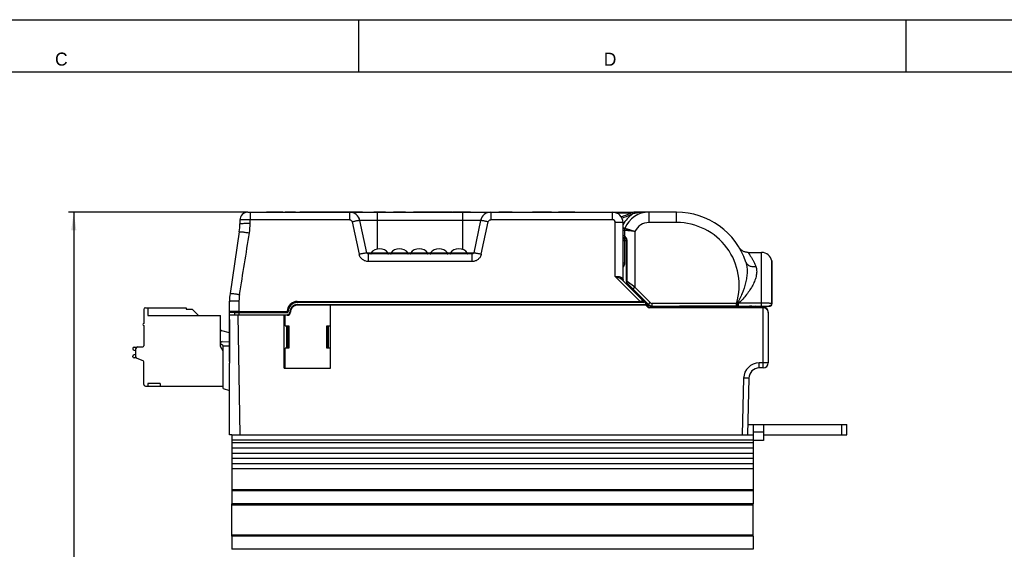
# Model space of a CAD drawing. Header units: millimetres. Extents: x 0 to 594, y 0 to 420.
# Tile 110 of 120: x 214 to 403, y 319 to 420. Entities that reach past the tile are written whole.
import ezdxf

# ---------------------------------------------------------------- set-up
doc = ezdxf.new("R2010")
doc.units = ezdxf.units.MM
doc.header["$LTSCALE"] = 32.67
doc.layers.get('0').update_dxf_attribs({"linetype": 'CONTINUOUS'})
doc.layers.add('3_ALL_AXES', color=7, linetype='CONTINUOUS')
doc.styles.get("Standard").update_dxf_attribs({"font": 'txt', "width": 0.85})
doc.styles.add('TEXTSTYLE_2', font='trium.ttf')
doc.dimstyles.new('DIMSTYLE_7', dxfattribs={"dimtxt": 3.5, "dimasz": 3.5, "dimexe": 1, "dimexo": 0.5, "dimgap": 0.875, "dimtad": 1, "dimdec": 4, "dimdsep": 46, "dimtxsty": 'STANDARD', "dimblk": '_FILLED', "dimblk1": '_FILLED', "dimblk2": '_FILLED', "dimcen": 0.09, "dimadec": 4, "dimazin": 2, "dimtp": 0.2, "dimtm": 0.2, "dimtfac": 1, "dimtdec": 4, "dimtofl": 0, "dimtmove": 0, "dimatfit": 3, "dimldrblk": '_FILLED', "dimfxl": 1, "dimtolj": 1, "dimarcsym": 0})

# ---------------------------------------------------------------- blocks, each defined once
blk = doc.blocks.new('_FILLED')
at = {"color": 0, "linetype": 'BYBLOCK'}
blk.add_solid([(0, 0), (-1, 0.143), (-1, -0.143)], dxfattribs=at)
blk = doc.blocks.new('*D8')
at = {"color": 2, "linetype": 'CONTINUOUS'}
for p, q in [((257.68, 383.11), (223.34, 383.11)), ((224.34, 383.11), (224.34, 307.78)), ((224.34, 232.46), (224.34, 307.78)), ((265.1, 232.46), (223.34, 232.46))]:
    blk.add_line(p, q, dxfattribs=at)
at = {"color": 2, "linetype": 'CONTINUOUS', "xscale": 3.5, "yscale": 3.5, "zscale": 3.5}
for p, rotation in [((224.34, 383.11), 90), ((224.34, 232.46), 270)]:
    blk.add_blockref('_FILLED', p, dxfattribs=dict(at, rotation=rotation))
at = {"color": 2, "linetype": 'CONTINUOUS', "insert": (219.97, 307.78), "char_height": 3.5, "width": 21.75, "attachment_point": 2, "rotation": 90, "line_spacing_factor": 0.9}
blk.add_mtext('150.65', dxfattribs=at)

msp = doc.modelspace()

# ---------------------------------------------------------------- linework, layer by layer
at = {"color": 2, "linetype": 'CONTINUOUS'}
for p, q in [((0, 420), (594, 420)), ((279, 410), (279, 420))]:
    msp.add_line(p, q, dxfattribs=at)
at = {"color": 7, "linetype": 'CONTINUOUS'}
for p, q in [((384, 410), (384, 420)), ((20, 410), (570.21398, 410)), ((256.19728, 381.60778), (256.19728, 380.85547)), ((257.69728, 383.10778), (331.65621, 383.10778)), ((261.33461, 383.10778), (261.33461, 383.20778)), ((261.33461, 383.20778), (264.46204, 383.20778)), ((261.39728, 383.10778), (261.39728, 383.20778)), ((261.9509, 383.10778), (261.9509, 383.20778)), ((262.36455, 383.10778), (262.36455, 383.20778)), ((264.39728, 383.10778), (264.39728, 383.20778)), ((264.46204, 383.10778), (264.46204, 383.20778)), ((264.89728, 383.10778), (264.89728, 383.20778)), ((264.89728, 383.20778), (266.89728, 383.20778)), ((266.89728, 383.10778), (266.89728, 383.20778)), ((267.72235, 383.10778), (267.72235, 383.20778)), ((267.72235, 383.20778), (272.64046, 383.20778)), ((267.87695, 383.10778), (267.87695, 383.20778)), ((267.88642, 383.10778), (267.88642, 383.20778)), ((267.96748, 383.10778), (267.96748, 383.20778)), ((268.73851, 383.10778), (268.73851, 383.20778)), ((268.9736, 383.10778), (268.9736, 383.20778)), ((269.16218, 383.10778), (269.16218, 383.20778)), ((269.20647, 383.10778), (269.20647, 383.20778)), ((269.86831, 383.10778), (269.86831, 383.20778)), ((270.07555, 383.10778), (270.07555, 383.20778)), ((270.7619, 383.10778), (270.7619, 383.20778)), ((270.87583, 383.10778), (270.87583, 383.20778)), ((270.91037, 383.10778), (270.91037, 383.20778)), ((271.41037, 383.10778), (271.41037, 383.20778)), ((272.64046, 383.10778), (272.64046, 383.20778)), ((272.64519, 383.20778), (279.69728, 383.20778)), ((272.88224, 383.10778), (272.88224, 383.20778)), ((273.09505, 383.10778), (273.09505, 383.20778)), ((273.91399, 383.10778), (273.91399, 383.20778)), ((274.14909, 383.10778), (274.14909, 383.20778)), ((274.47778, 383.10778), (274.47778, 383.20778)), ((275.89728, 383.10778), (275.89728, 383.20778)), ((276.03711, 383.10778), (276.03711, 383.20778)), ((276.33934, 383.10778), (276.33934, 383.20778)), ((276.4321, 383.10778), (276.4321, 383.20778)), ((276.49394, 383.10778), (276.49394, 383.20778)), ((276.58865, 383.10778), (276.58865, 383.20778)), ((277.73488, 383.10778), (277.73488, 383.20778)), ((277.79756, 383.10778), (277.79756, 383.20778)), ((277.83516, 383.10778), (277.83516, 383.20778)), ((278.17082, 383.10778), (278.17082, 383.20778)), ((278.81288, 383.10778), (278.81288, 383.20778)), ((279.05522, 383.10778), (279.05522, 383.20778)), ((280.54483, 375.34542), (279.23162, 381.52361)), ((279.69728, 383.10778), (279.69728, 383.20778)), ((281.89728, 383.10778), (281.89728, 383.20778)), ((281.89728, 383.20778), (284.14477, 383.20778)), ((284.09728, 383.10778), (284.09728, 383.20778)), ((284.14477, 383.10778), (284.14477, 383.20778)), ((285.65132, 383.10778), (285.65132, 383.20778)), ((285.65132, 383.20778), (287.94477, 383.20778)), ((287.23851, 383.10778), (287.23851, 383.20778)), ((287.94477, 383.10778), (287.94477, 383.20778)), ((289.49728, 383.10778), (289.49728, 383.20778)), ((289.49728, 383.20778), (296.90842, 383.20778)), ((291.69728, 383.10778), (291.69728, 383.20778)), ((293.25132, 383.10778), (293.25132, 383.20778)), ((293.29728, 383.10778), (293.29728, 383.20778)), ((295.49728, 383.10778), (295.49728, 383.20778)), ((295.54477, 383.10778), (295.54477, 383.20778)), ((296.39728, 383.10778), (296.39728, 383.20778)), ((296.44046, 383.10778), (296.44046, 383.20778)), ((296.90842, 383.10778), (296.90842, 383.20778)), ((297.05132, 383.10778), (297.05132, 383.20778)), ((297.05132, 383.20778), (300.45125, 383.20778)), ((299.34477, 383.10778), (299.34477, 383.20778)), ((300.39728, 383.10778), (300.39728, 383.20778)), ((300.45125, 383.10778), (300.45125, 383.20778)), ((302.35907, 381.52361), (301.04586, 375.34542)), ((305.84505, 383.10778), (305.84505, 383.20778)), ((305.84505, 383.20778), (308.45125, 383.20778)), ((305.89728, 383.10778), (305.89728, 383.20778)), ((307.37012, 383.10778), (307.37012, 383.20778)), ((307.39101, 383.10778), (307.39101, 383.20778)), ((307.72353, 383.10778), (307.72353, 383.20778)), ((308.45125, 383.10778), (308.45125, 383.20778)), ((312.32416, 383.10778), (312.32416, 383.20778)), ((312.32416, 383.20778), (315.97284, 383.20778)), ((315.97284, 383.10778), (315.97284, 383.20778)), ((317.33461, 383.10778), (317.33461, 383.20778)), ((317.33461, 383.20778), (320.46204, 383.20778)), ((317.39728, 383.10778), (317.39728, 383.20778)), ((317.9509, 383.10778), (317.9509, 383.20778)), ((318.36455, 383.10778), (318.36455, 383.20778)), ((320.39728, 383.10778), (320.39728, 383.20778)), ((320.46204, 383.10778), (320.46204, 383.20778)), ((339.97799, 383.13193), (331.96339, 383.13193)), ((329.69728, 370.19641), (329.69728, 381.10778)), ((329.97341, 379.64062), (329.97341, 378.63193)), ((256.0861, 379.36842), (254.30846, 367.54715)), ((330.19383, 378.13193), (329.69728, 378.13193)), ((329.69728, 378.10778), (330.20716, 378.10778)), ((330.35538, 369.83963), (330.35538, 377.63351)), ((300.75239, 375.10778), (280.8383, 375.10778)), ((353.67496, 375.40193), (353.64409, 375.40219)), ((353.67496, 375.40193), (356.26801, 375.40193)), ((358.23951, 365.43193), (358.23951, 373.71134)), ((333.62657, 366.07849), (329.5613, 370.14376)), ((334.56308, 365.42483), (330.50182, 369.48608)), ((238.06728, 364.79778), (245.91728, 364.79778)), ((238.56728, 364.79778), (238.56728, 363.29778)), ((245.91728, 364.79778), (245.91728, 364.50445)), ((254.19728, 354.50778), (254.19728, 366.0601)), ((266.16763, 364.89464), (266.16763, 364.89813)), ((267.19728, 365.90778), (333.55586, 365.90778)), ((267.29728, 365.40778), (334.29728, 365.40778)), ((273.57728, 353.20778), (273.57728, 365.40778)), ((334.59728, 365.10778), (333.63922, 366.06584)), ((334.50942, 364.99564), (334.18515, 365.31991)), ((334.39728, 365.10778), (334.59728, 365.10778)), ((334.88822, 365.20778), (334.49728, 365.20778)), ((334.55609, 364.95778), (356.54394, 364.95778)), ((356.54394, 364.90778), (334.72152, 364.90778)), ((335.14728, 364.95778), (335.14728, 365.13974)), ((335.27019, 365.13193), (357.93951, 365.13193)), ((339.10463, 364.95778), (339.10159, 365.13193)), ((340.49728, 364.95778), (340.49728, 365.10778)), ((351.49728, 364.95778), (351.49728, 365.13193)), ((356.42745, 365.13193), (356.5121, 364.95778)), ((237.76728, 364.49778), (237.76728, 361.79778)), ((238.56728, 363.29778), (252.49728, 363.29778)), ((245.91728, 364.50445), (247.06061, 364.50445)), ((247.06061, 364.50445), (248.26728, 363.29778)), ((252.49728, 357.36881), (252.49728, 363.29778)), ((254.29728, 363.95778), (265.1998, 363.95778)), ((254.29728, 363.45778), (265.29787, 363.45778)), ((255.2554, 363.45779), (255.2554, 363.85778)), ((264.66763, 353.20778), (264.66763, 363.45778)), ((264.66763, 363.15778), (264.86763, 363.15778)), ((264.86763, 362.95778), (264.66763, 362.95778)), ((264.86763, 361.34597), (264.86763, 363.45778)), ((357.54394, 363.95778), (357.54394, 354.25778)), ((237.76728, 361.39778), (237.76728, 357.49778)), ((264.86763, 362.20641), (264.66763, 362.20641)), ((264.66763, 362.19071), (264.86763, 362.19071)), ((264.86763, 361.34597), (265.56763, 361.34597)), ((265.41759, 361.22024), (265.46773, 361.22053)), ((265.41763, 361.34597), (265.41763, 357.0572)), ((265.46763, 361.34597), (265.46763, 357.05601)), ((265.56763, 361.34597), (265.56763, 357.04728)), ((272.88763, 357.04728), (272.88763, 361.34597)), ((272.88763, 361.34597), (273.57728, 361.34597)), ((272.98763, 357.05601), (272.98763, 361.34597)), ((254.19728, 360.02115), (252.73005, 360.35854)), ((235.69728, 357.02278), (235.69728, 356.90807)), ((235.89728, 357.22278), (236.36992, 357.22278)), ((236.26728, 355.38837), (236.26728, 356.99778)), ((236.56728, 357.29778), (237.56728, 357.29778)), ((252.99728, 356.50278), (252.49728, 357.36881)), ((252.81037, 358.30324), (254.19728, 358.24268)), ((252.99728, 349.35778), (252.99728, 357.50352)), ((254.19728, 357.45778), (252.99728, 357.45778)), ((264.86763, 353.20778), (264.86763, 357.04728)), ((265.56763, 357.04728), (264.86763, 357.04728)), ((265.56763, 357.04728), (265.46763, 357.05601)), ((273.57728, 357.04728), (272.88763, 357.04728)), ((235.69728, 355.42278), (235.69728, 355.5375)), ((235.89317, 356.66399), (236.26728, 356.58106)), ((236.26728, 355.86451), (235.89317, 355.78157)), ((236.31793, 355.22278), (235.89728, 355.22278)), ((236.44049, 355.11647), (237.59407, 354.70355)), ((237.76728, 350.09778), (237.76728, 354.43166)), ((254.19728, 340.45778), (254.19728, 354.20778)), ((254.21089, 354.20778), (254.19728, 354.20778)), ((264.66763, 353.20778), (273.57728, 353.20778)), ((356.54394, 353.25778), (355.82744, 353.25778)), ((353.82812, 351.31003), (353.54394, 340.45778)), ((238.06728, 349.79778), (252.99728, 349.79778)), ((238.56728, 350.29778), (238.56728, 349.79778)), ((240.91728, 350.29778), (238.56728, 350.29778)), ((240.91728, 350.29778), (240.91728, 349.79778)), ((252.99728, 349.35778), (254.19728, 348.92102)), ((354.64728, 342.45778), (354.64728, 340.46807)), ((356.64728, 342.45778), (356.64728, 339.38554)), ((371.64728, 340.45778), (371.64728, 342.45778)), ((372.64728, 340.45778), (372.64728, 342.45778)), ((254.64728, 340.45778), (254.19728, 340.45778)), ((356.64728, 340.45778), (372.64728, 340.45778)), ((356.64728, 339.38554), (354.64728, 339.38554))]:
    msp.add_line(p, q, dxfattribs=at)
at = {"color": 9, "linetype": 'CONTINUOUS'}
for p, q in [((258.17498, 380.92448), (258.18252, 381.66013)), ((258.18252, 383.10778), (258.18252, 381.66013)), ((277.27538, 381.66013), (258.18252, 381.66013)), ((272.64519, 383.10778), (272.64519, 383.20778)), ((272.7867, 383.10778), (272.7867, 383.20778)), ((273.14519, 383.10778), (273.14519, 383.20778)), ((273.2867, 383.10778), (273.2867, 383.20778)), ((273.50508, 383.10778), (273.50508, 383.20778)), ((273.74712, 383.10778), (273.74712, 383.20778)), ((273.87882, 383.10778), (273.87882, 383.20778)), ((274.16385, 383.10778), (274.16385, 383.20778)), ((274.66385, 383.10778), (274.66385, 383.20778)), ((275.17639, 383.10778), (275.17639, 383.20778)), ((275.7093, 383.10778), (275.7093, 383.20778)), ((277.27533, 381.66013), (277.27533, 383.10778)), ((302.35907, 381.52361), (279.23162, 381.52361)), ((282.59535, 376.06821), (282.59535, 383.10778)), ((285.82444, 383.10778), (285.82444, 383.20778)), ((286.27486, 383.10778), (286.27486, 383.20778)), ((286.55369, 383.10778), (286.55369, 383.20778)), ((286.72834, 383.10778), (286.72834, 383.20778)), ((286.88862, 383.10778), (286.88862, 383.20778)), ((287.03475, 383.10778), (287.03475, 383.20778)), ((287.1393, 383.10778), (287.1393, 383.20778)), ((287.54644, 383.10778), (287.54644, 383.20778)), ((287.76246, 383.10778), (287.76246, 383.20778)), ((287.90105, 383.10778), (287.90105, 383.20778)), ((292.38478, 383.10778), (292.38478, 383.20778)), ((297.35122, 383.10778), (297.35122, 383.20778)), ((298.20188, 383.10778), (298.20188, 383.20778)), ((298.99535, 375.94797), (298.99535, 383.10778)), ((299.03874, 383.10778), (299.03874, 383.20778)), ((327.69735, 381.66013), (304.31531, 381.66013)), ((304.31537, 383.10778), (304.31537, 381.66013)), ((307.57381, 383.10778), (307.57381, 383.20778)), ((312.56492, 383.10778), (312.56492, 383.20778)), ((313.25766, 383.10778), (313.25766, 383.20778)), ((314.21065, 383.10778), (314.21065, 383.20778)), ((315.5, 383.10778), (315.5, 383.20778)), ((327.69728, 381.66013), (327.69728, 383.10778)), ((331.03533, 382.90778), (328.56675, 382.90778)), ((331.2583, 382.67882), (331.13388, 382.9518)), ((331.55944, 382.78324), (331.48816, 383.07465)), ((334.67799, 381.13193), (334.67799, 383.13193)), ((339.97799, 381.13193), (339.97799, 383.13193)), ((277.76441, 381.26403), (279.07755, 375.08621)), ((302.5131, 375.086), (303.82628, 381.26403)), ((328.19728, 370.81813), (328.19728, 381.16006)), ((329.69728, 380.16033), (330.04727, 380.01779)), ((329.69728, 379.64062), (329.97341, 379.64062)), ((339.97799, 381.13193), (334.67799, 381.13193)), ((329.69728, 378.63193), (329.97341, 378.63193)), ((329.73421, 373.40778), (329.73421, 378.10778)), ((331.97341, 379.42993), (331.97336, 368.72165)), ((330.35538, 377.60778), (329.69728, 377.60778)), ((330.05524, 373.40778), (330.05524, 377.60778)), ((330.35538, 377.63351), (330.4827, 377.6335)), ((330.4827, 369.83963), (330.4827, 377.6335)), ((280.54484, 375.34541), (281.38679, 375.34541)), ((280.83828, 375.10778), (280.83828, 373.66013)), ((284.60777, 375.34541), (285.18679, 375.34541)), ((288.40777, 375.34541), (288.98679, 375.34541)), ((292.20777, 375.34541), (292.78679, 375.34541)), ((296.00777, 375.34541), (296.58679, 375.34541)), ((299.80777, 375.34541), (301.04585, 375.34541)), ((300.75241, 373.66013), (300.75241, 375.10778)), ((356.26801, 365.13193), (356.26801, 375.40193)), ((300.75272, 373.66013), (280.83819, 373.66013)), ((329.69728, 373.40778), (330.05524, 373.40778)), ((358.23448, 373.76664), (358.23448, 365.63727)), ((328.19728, 370.81813), (333.00413, 366.01127)), ((329.61529, 370.31855), (329.58868, 370.35319)), ((330.4827, 369.83963), (330.35538, 369.83963)), ((331.97336, 368.72164), (330.4827, 369.83963)), ((330.69728, 369.29063), (330.69728, 369.00778)), ((330.96478, 369.47807), (330.83893, 369.57245)), ((331.61986, 368.36805), (331.97341, 368.7216)), ((334.91663, 365.77838), (331.97336, 368.72165)), ((267.1968, 366.01127), (333.00413, 366.01127)), ((267.19728, 366.01127), (267.19728, 365.80778)), ((333.55586, 365.80778), (267.19728, 365.80778)), ((267.29728, 365.30517), (267.29728, 365.40778)), ((333.97302, 365.30517), (267.29728, 365.30517)), ((333.00413, 365.90778), (333.00413, 366.01127)), ((333.55586, 365.80778), (333.55586, 365.90778)), ((333.97302, 365.30517), (333.97302, 365.40778)), ((334.4387, 364.92232), (334.11444, 365.24659)), ((334.39728, 365.30778), (334.7044, 365.30778)), ((334.56308, 365.42483), (334.91663, 365.77838)), ((334.72154, 364.80517), (334.72154, 364.90778)), ((356.54394, 364.80517), (334.72154, 364.80517)), ((335.27019, 365.13193), (335.27019, 365.63193)), ((351.45623, 365.63193), (335.27019, 365.63193)), ((351.49728, 365.10778), (340.49728, 365.10778)), ((351.39728, 364.95778), (351.39728, 365.10778)), ((351.45623, 365.13193), (351.45623, 365.63193)), ((351.58855, 365.62258), (351.45623, 365.63193)), ((351.86732, 365.65752), (351.58855, 365.62258)), ((356.26801, 365.65752), (351.86732, 365.65752)), ((351.86733, 365.13193), (351.86733, 365.65752)), ((354.24046, 365.13193), (354.23814, 365.11458)), ((355.33767, 364.97679), (355.94692, 364.97679)), ((355.87151, 365.13193), (355.94692, 364.97679)), ((356.26608, 365.13193), (355.94692, 364.97679)), ((356.54394, 353.25778), (356.54394, 364.95778)), ((357.93951, 365.18684), (357.93951, 365.13193)), ((358.23945, 365.63407), (358.23925, 365.63472)), ((255.38363, 364.06133), (255.09892, 364.06115)), ((255.52083, 363.35493), (255.25109, 363.35483)), ((265.19979, 363.85778), (255.2554, 363.85778)), ((255.84346, 364.06134), (255.38363, 364.06133)), ((255.79907, 363.35517), (255.52083, 363.35493)), ((255.79907, 363.35517), (255.79907, 363.45778)), ((255.79907, 363.35517), (256.19728, 340.45778)), ((264.66763, 363.35517), (255.79907, 363.35517)), ((256.00086, 364.06127), (255.84346, 364.06134)), ((256.00012, 363.95778), (256.00012, 363.45779)), ((256.00086, 364.06127), (256.00086, 363.95778)), ((256.00086, 364.06127), (265.19979, 364.06127)), ((264.86763, 362.76127), (264.66763, 362.76127)), ((265.29791, 363.35517), (264.86763, 363.35517)), ((265.19979, 363.85778), (265.19979, 364.06127)), ((265.29791, 363.35517), (265.29791, 363.45778)), ((357.54394, 363.95778), (357.5423, 363.95778)), ((265.11763, 361.34597), (265.11763, 357.0572)), ((273.12728, 361.34597), (273.12728, 357.0572)), ((356.54394, 354.23161), (355.82744, 354.23161)), ((355.82744, 353.25778), (355.82744, 354.23161)), ((352.82846, 351.31014), (352.54428, 340.45778))]:
    msp.add_line(p, q, dxfattribs=at)
at = {"color": 3, "linetype": 'CONTINUOUS'}
for p, q in [((353.59631, 342.45778), (372.64728, 342.45778)), ((354.64728, 341.02384), (356.64728, 341.02384))]:
    msp.add_line(p, q, dxfattribs=at)
at = {"color": 7, "linetype": 'CONTINUOUS'}
for points in [[(330.0529, 378.36159), (330.05716, 378.35504), (330.0755, 378.3273)], [(330.0755, 378.3273), (330.08995, 378.30508), (330.10814, 378.27644), (330.12989, 378.2415), (330.15414, 378.20142), (330.18005, 378.15686), (330.20689, 378.10831), (330.23353, 378.05712), (330.25933, 378.00365), (330.28401, 377.9471), (330.30666, 377.88815), (330.31901, 377.85118)], [(330.31878, 377.85184), (330.32554, 377.82946), (330.33683, 377.78665), (330.34577, 377.74295), (330.35212, 377.69731), (330.3552, 377.65092), (330.35542, 377.63351)], [(353.67496, 375.40193), (353.64133, 375.40222), (353.49746, 375.40982), (353.35451, 375.42777), (353.21322, 375.45596), (353.07433, 375.49425), (352.93856, 375.54244), (352.80661, 375.60028), (352.67916, 375.66746), (352.55689, 375.74365), (352.44042, 375.82843), (352.33035, 375.92138), (352.22726, 376.02202), (352.13169, 376.12981), (352.04412, 376.2442), (351.96501, 376.3646)], [(329.83714, 369.86792), (329.81665, 369.88971), (329.78807, 369.92528), (329.76365, 369.96223), (329.74336, 369.99996), (329.72718, 370.03761), (329.71502, 370.07408), (329.70643, 370.10878), (329.70097, 370.1411), (329.69814, 370.16995), (329.69728, 370.1962)], [(357.67888, 365.13193), (357.72992, 365.13382), (357.79482, 365.14186), (357.85671, 365.15591), (357.91509, 365.17563), (357.96919, 365.20045), (358.01853, 365.22971), (358.06301, 365.26289), (358.10271, 365.29963), (358.13743, 365.33937), (358.167, 365.38146), (358.19176, 365.4261), (358.21157, 365.47297), (358.22615, 365.52135), (358.23554, 365.5718), (358.23834, 365.59999)], [(358.23835, 365.60001), (358.23904, 365.6122), (358.2394, 365.62337), (358.23951, 365.63407)]]:
    msp.add_lwpolyline(points, dxfattribs=at)
at = {"color": 9, "linetype": 'CONTINUOUS'}
msp.add_lwpolyline([(331.97336, 368.72164), (331.87176, 368.79805), (331.67783, 368.94329)], dxfattribs=at)
at = {"color": 7, "linetype": 'CONTINUOUS'}
for centre, radius, start, end in [((257.69728, 381.60778), 1.5, 90, 180.0000876), ((277.27533, 381.10778), 2, 12, 90), ((304.31537, 381.10778), 2, 90, 168), ((327.69728, 381.10778), 2, 359.9999999, 90), ((323.66828, 399.33059), 18, 288.3655108, 294.5039335), ((334.67799, 378.13193), 5, 90, 157.8414733), ((331.96339, 381.13193), 2, 89.9998795, 114.5272758), ((339.97799, 369.13193), 14, 18.4525202, 90), ((246.19728, 380.85546), 10, 351.4481681, 360), ((330.97341, 379.64062), 1, 157.8418074, 180.0000483), ((330.47341, 378.63193), 0.5, 180, 213.451034), ((280.83828, 375.40778), 0.3, 191.9988987, 270), ((300.75241, 375.40778), 0.3, 270, 348.0010507), ((356.26801, 373.40193), 2, 10.5068421, 90), ((357.93951, 373.71193), 0.3, 0, 10.5068421), ((330.85538, 369.83963), 0.5, 180, 225), ((264.19728, 366.06011), 10, 171.4481658, 180), ((238.06728, 364.49778), 0.3, 90, 180), ((267.19728, 364.10778), 1.8, 90, 179.3921349), ((267.29728, 363.90778), 1.5, 90, 178.5666315), ((267.19728, 364.10778), 1.30005, 90.008082, 145.3144903), ((333.55586, 366.00778), 0.1, 270, 45), ((333.97302, 365.10778), 0.3, 45, 90), ((334.72154, 365.20778), 0.3, 225.0025113, 269.9962167), ((335.27019, 366.13193), 1, 225, 270), ((353.97799, 363.17341), 1.95853, 65.6730621, 90), ((356.54394, 363.90778), 1, 359.979309, 90.0143131), ((356.54394, 363.95778), 1, 0, 90), ((357.93951, 365.43193), 0.3, 270, 359.9999999), ((254.29728, 364.05778), 0.1, 180, 269.9995615), ((254.29728, 363.35778), 0.1, 90, 180), ((255.1554, 363.85778), 0.1, 0, 89.9999994), ((265.19979, 364.15778), 0.2, 270.0015957, 351.1112943), ((265.29791, 363.95778), 0.5, 269.9962552, 358.5699306), ((265.19791, 364.15778), 0.7, 284.9733118, 319.1627524), ((265.94998, 370.84991), 6.74572, 265.3011692, 266.152386), ((237.76728, 361.59778), 0.2, 90, 270), ((2926.02035, 362.73758), 2671.82307, 180.00342347, 180.18291706), ((252.79728, 360.65091), 0.3, 180, 257.05), ((235.89728, 357.02278), 0.2, 90, 180), ((236.56728, 356.99778), 0.3, 90, 180), ((237.56728, 357.49778), 0.2, 270, 360), ((252.79728, 358.00352), 0.3, 87.5, 270), ((252.79728, 357.50352), 0.2, 0, 90), ((265.70949, 372.44751), 15.22833, 268.9015233, 269.0897869), ((235.94728, 356.90807), 0.25, 180, 257.5), ((235.94728, 355.5375), 0.25, 102.5, 180), ((235.89728, 355.42278), 0.2, 180, 270), ((236.56728, 355.38837), 0.3, 180, 245), ((237.46728, 354.43166), 0.3, 0, 65), ((355.82744, 351.25778), 2, 90, 178.5031029), ((356.54394, 354.25778), 1, 270, 360), ((238.06728, 350.09778), 0.3, 180, 270)]:
    msp.add_arc(centre, radius, start, end, dxfattribs=at)
at = {"color": 9, "linetype": 'CONTINUOUS'}
for centre, radius, start, end in [((327.69726, 381.1601), 0.50003, 359.9952545, 89.989398), ((323.66319, 399.34343), 18.31379, 288.5662909, 294.5017548), ((334.67799, 378.13193), 5.6, 123.8404704, 152.814417), ((331.96339, 381.13193), 1.7, 103.7457455, 114.5039119), ((332.26026, 380.87648), 2.03148, 99.2232436, 110.1803971), ((246.18605, 381.02788), 11.98938, 350.9649777, 359.5058456), ((334.67799, 378.13193), 3, 90, 154.3624919), ((339.97799, 369.13193), 12, 343.0422367, 90), ((-3421.3084, 964.63925), 3725.62895, 350.77439332, 350.95830889), ((329.2732, 373.07824), 0.66572, 322.3765963, 324.2617392), ((365.66925, 398.00819), 45.45994, 217.2550208, 217.4694103), ((342.13202, 379.94911), 15.79292, 217.5752045, 217.710742), ((336.9789, 375.96397), 9.27863, 217.7067579, 217.8994989), ((330.17708, 370.21828), 0.48473, 179.7910323, 182.6074064), ((330.1915, 370.219), 0.49916, 182.6146964, 187.7608667), ((264.21744, 366.02013), 8.19566, 170.748734, 179.2752152), ((1014.82545, 357.14889), 758.85607, 179.32235274, 179.47808825), ((267.19728, 364.10778), 1.7, 90, 179.6087493), ((267.20698, 364.01523), 1.99607, 90.2921802, 95.0757829), ((333.55586, 366.00778), 0.2, 270.0000001, 345), ((333.97215, 365.10393), 0.20149, 45.0749566, 64.9711777), ((334.72023, 365.20391), 0.39818, 225.005693, 230.2905892), ((334.72175, 365.20662), 0.40146, 255.8897053, 269.9710041), ((335.27019, 366.13193), 0.5, 225, 270), ((353.97799, 363.17341), 2.25853, 52.9851739, 60.1542989), ((357.77168, 365.63221), 0.46275, 346.8563049, 352.6174055), ((357.77228, 365.6321), 0.46214, 352.6219779, 356.4472009), ((357.73465, 365.63443), 0.49984, 356.4480309, 0.3257999), ((265.19979, 364.15778), 0.3, 270, 352.6476115), ((265.19967, 364.16031), 0.09904, 270.0688539, 279.7509686), ((267.29343, 364.10095), 1.99623, 174.0890284, 178.8733481), ((265.29784, 363.95523), 0.60007, 270.0065497, 358.5614124), ((355.82746, 351.23158), 3.00003, 90.0004701, 178.4995299)]:
    msp.add_arc(centre, radius, start, end, dxfattribs=at)
at = {"color": 7, "linetype": 'CONTINUOUS'}
msp.add_ellipse((267.29728, 363.91127), major_axis=(1.5, 0), ratio=1, start_param=1.570796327, end_param=2.423559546, dxfattribs=at)
at = {"color": 9, "linetype": 'CONTINUOUS'}
for points, knots in [([(258.18252, 381.66013), (258.05346, 381.66112), (257.8002, 381.66223), (257.43255, 381.66134), (257.09365, 381.65792), (256.79671, 381.65215), (256.58063, 381.64527), (256.43739, 381.63839), (256.35395, 381.63316), (256.2895, 381.62774), (256.23985, 381.62196), (256.21507, 381.61675), (256.19728, 381.61164), (256.19729, 381.60778)], [0, 0, 0, 0, 0.194654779, 0.381976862, 0.554497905, 0.705781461, 0.829965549, 0.88037816, 0.92232911, 0.955460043, 0.979450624, 0.994169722, 1, 1, 1, 1]), ([(277.27538, 381.66013), (277.38667, 381.66011), (277.6161, 381.58082), (277.74131, 381.37285), (277.76441, 381.26403)], [0, 0, 0, 0, 0.500090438, 1, 1, 1, 1]), ([(279.23162, 381.52361), (279.23101, 381.52646), (279.2172, 381.52753), (279.19816, 381.52768), (279.16086, 381.5245), (279.11273, 381.51884), (279.05072, 381.51018), (278.94453, 381.49377), (278.78487, 381.46642), (278.56589, 381.42613), (278.3162, 381.37774), (278.04553, 381.32313), (277.85925, 381.28422), (277.7644, 381.26409)], [0, 0, 0, 0, 0.00586079, 0.020584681, 0.044529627, 0.077604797, 0.119498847, 0.169812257, 0.293855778, 0.444943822, 0.617457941, 0.805085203, 1, 1, 1, 1]), ([(303.82629, 381.26409), (303.73146, 381.28422), (303.54523, 381.32311), (303.27466, 381.37771), (303.02504, 381.42609), (302.80606, 381.46638), (302.64635, 381.49374), (302.5401, 381.51015), (302.47805, 381.51883), (302.42988, 381.52449), (302.39256, 381.52767), (302.3735, 381.52753), (302.35968, 381.52646), (302.35907, 381.52361)], [0, 0, 0, 0, 0.194885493, 0.382417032, 0.554867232, 0.705972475, 0.830061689, 0.880408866, 0.922342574, 0.955441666, 0.979401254, 0.994135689, 1, 1, 1, 1]), ([(303.82628, 381.26403), (303.84938, 381.37285), (303.9746, 381.58082), (304.20403, 381.66011), (304.31531, 381.66013)], [0, 0, 0, 0, 0.499909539, 1, 1, 1, 1]), ([(334.67793, 383.13193), (334.22268, 383.13193), (333.30319, 383.08348), (332.3925, 382.95545), (331.93465, 382.88169)], [0, 0, 0, 0, 0.495367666, 1, 1, 1, 1]), ([(331.93465, 382.88169), (331.93519, 382.91457), (331.93712, 382.97436), (331.94231, 383.04448), (331.94794, 383.08863), (331.95261, 383.11136), (331.95629, 383.12453), (331.96109, 383.13193), (331.96339, 383.13193)], [0, 0, 0, 0, 0.387742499, 0.706049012, 0.826266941, 0.915794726, 0.972966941, 1, 1, 1, 1]), ([(258.17502, 380.92448), (258.05495, 380.92553), (257.81229, 380.92668), (257.45157, 380.92542), (257.10545, 380.92073), (256.79652, 380.91293), (256.57166, 380.90335), (256.42501, 380.89395), (256.34252, 380.88694), (256.28033, 380.88008), (256.23521, 380.87223), (256.21131, 380.86653), (256.19728, 380.85918), (256.19728, 380.85546)], [0, 0, 0, 0, 0.181555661, 0.366923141, 0.545431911, 0.704937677, 0.834233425, 0.88559384, 0.927315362, 0.959020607, 0.981135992, 0.994367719, 1, 1, 1, 1]), ([(329.69728, 381.10778), (329.69728, 381.11074), (329.68392, 381.11483), (329.66508, 381.119), (329.62763, 381.12379), (329.57892, 381.12837), (329.51591, 381.13291), (329.4077, 381.13909), (329.24449, 381.14569), (329.02016, 381.15194), (328.76403, 381.15661), (328.48618, 381.15948), (328.29476, 381.16013), (328.19728, 381.16013)], [0, 0, 0, 0, 0.005905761, 0.020670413, 0.044666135, 0.077803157, 0.119767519, 0.170155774, 0.294343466, 0.445526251, 0.618030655, 0.80548507, 1, 1, 1, 1]), ([(331.97341, 379.43012), (331.84382, 379.44503), (331.58939, 379.47328), (331.21977, 379.51339), (330.92717, 379.54426), (330.71086, 379.56663), (330.5657, 379.58149), (330.43405, 379.59485), (330.31718, 379.6066), (330.21625, 379.61667), (330.14258, 379.62398), (330.09235, 379.62893), (330.06144, 379.63198), (330.03514, 379.63455), (330.01361, 379.63672), (329.99664, 379.63825), (329.98588, 379.63958), (329.97907, 379.63988), (329.9765, 379.64079), (329.97341, 379.63981), (329.97341, 379.64063)], [0, 0, 0, 0, 0.194588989, 0.381873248, 0.554628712, 0.633487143, 0.706274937, 0.77229765, 0.830891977, 0.881497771, 0.923602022, 0.941330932, 0.956788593, 0.969933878, 0.980726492, 0.989141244, 0.995166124, 0.997278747, 0.998789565, 1, 1, 1, 1]), ([(330.04727, 380.01779), (330.04696, 380.01703), (330.05045, 380.0174), (330.0527, 380.01611), (330.05947, 380.01466), (330.06984, 380.01156), (330.08641, 380.00719), (330.10734, 380.00143), (330.13294, 379.99445), (330.16299, 379.9862), (330.21181, 379.97277), (330.28338, 379.95295), (330.38134, 379.92556), (330.49464, 379.89351), (330.62212, 379.85696), (330.76245, 379.81607), (330.97121, 379.75414), (331.25289, 379.66813), (331.60734, 379.55481), (331.85005, 379.47278), (331.97341, 379.43012)], [0, 0, 0, 0, 0.001213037, 0.002727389, 0.004844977, 0.010883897, 0.019317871, 0.03013452, 0.043307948, 0.058796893, 0.076559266, 0.118733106, 0.169405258, 0.228054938, 0.294115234, 0.366918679, 0.445768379, 0.618439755, 0.805577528, 1, 1, 1, 1]), ([(256.0861, 379.36841), (256.08664, 379.37204), (256.10142, 379.37709), (256.12553, 379.37912), (256.17069, 379.38011), (256.23232, 379.37764), (256.31378, 379.37234), (256.45814, 379.35994), (256.67882, 379.33625), (256.98133, 379.29851), (257.31988, 379.25226), (257.67249, 379.2005), (257.90953, 379.16374), (258.02682, 379.14507)], [0, 0, 0, 0, 0.00561197, 0.018826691, 0.040918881, 0.072588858, 0.114259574, 0.165556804, 0.294708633, 0.454088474, 0.632570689, 0.818088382, 1, 1, 1, 1]), ([(330.18103, 378.15511), (330.10515, 378.1654), (329.94453, 378.18984), (329.78292, 378.20727), (329.69735, 378.21466)], [0, 0, 0, 0, 0.471293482, 1, 1, 1, 1]), ([(330.05524, 377.60778), (330.05524, 377.67208), (330.0402, 377.79589), (329.97399, 377.95841), (329.87088, 378.07565), (329.77709, 378.10778), (329.73422, 378.10778)], [0, 0, 0, 0, 0.29752647, 0.569777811, 0.801626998, 1, 1, 1, 1]), ([(330.19615, 378.35768), (330.18074, 378.37892), (330.15105, 378.41865), (330.10784, 378.47353), (330.06949, 378.52039), (330.0369, 378.55913), (330.01361, 378.5862), (329.99837, 378.60361), (329.98974, 378.61359), (329.98284, 378.62109), (329.97817, 378.6271), (329.97483, 378.62956), (329.97391, 378.63193), (329.97341, 378.63193)], [0, 0, 0, 0, 0.222691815, 0.420923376, 0.592840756, 0.73662638, 0.850611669, 0.895906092, 0.933156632, 0.962271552, 0.983170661, 0.995773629, 1, 1, 1, 1]), ([(330.3097, 378.18589), (330.30035, 378.20167), (330.26451, 378.26025), (330.2257, 378.31697), (330.19615, 378.35768)], [0, 0, 0, 0, 0.267295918, 1, 1, 1, 1]), ([(330.40332, 378.00162), (330.3964, 378.01823), (330.36849, 378.08128), (330.33567, 378.14207), (330.3097, 378.18589)], [0, 0, 0, 0, 0.261077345, 1, 1, 1, 1]), ([(330.31879, 377.85185), (330.31549, 377.86233), (330.31471, 377.89552), (330.34572, 377.94974), (330.38137, 377.98367), (330.40332, 378.00162)], [0, 0, 0, 0, 0.182911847, 0.52814548, 1, 1, 1, 1]), ([(330.4827, 377.6335), (330.48274, 377.66625), (330.47539, 377.79236), (330.4394, 377.91558), (330.40332, 378.00162)], [0, 0, 0, 0, 0.259804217, 1, 1, 1, 1]), ([(280.83819, 373.66013), (280.63488, 373.66019), (280.22498, 373.73037), (279.68326, 374.03444), (279.27332, 374.50112), (279.11983, 374.88745), (279.07755, 375.08621)], [0, 0, 0, 0, 0.250081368, 0.500086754, 0.750044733, 1, 1, 1, 1]), ([(279.07762, 375.08589), (279.16629, 375.10472), (279.34547, 375.14217), (279.61199, 375.19611), (279.86783, 375.24579), (280.09641, 375.288), (280.26322, 375.31647), (280.37233, 375.3332), (280.434, 375.34166), (280.48042, 375.34698), (280.515, 375.34954), (280.53239, 375.34939), (280.54431, 375.3479), (280.54484, 375.34541)], [0, 0, 0, 0, 0.182217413, 0.36796512, 0.546600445, 0.706071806, 0.835265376, 0.886562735, 0.928216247, 0.959843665, 0.981849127, 0.994883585, 1, 1, 1, 1]), ([(302.5131, 375.086), (302.47082, 374.88728), (302.31729, 374.50104), (301.9074, 374.03447), (301.3658, 373.73044), (300.95599, 373.66019), (300.75272, 373.66013)], [0, 0, 0, 0, 0.249954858, 0.499913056, 0.749918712, 1, 1, 1, 1]), ([(301.04585, 375.34541), (301.04638, 375.3479), (301.0583, 375.34939), (301.07569, 375.34954), (301.11027, 375.34698), (301.15669, 375.34166), (301.21837, 375.3332), (301.32748, 375.31647), (301.49428, 375.288), (301.72286, 375.24579), (301.9787, 375.19611), (302.24522, 375.14217), (302.4244, 375.10472), (302.51308, 375.08589)], [0, 0, 0, 0, 0.005116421, 0.018150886, 0.040156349, 0.071783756, 0.113437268, 0.164734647, 0.293928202, 0.453399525, 0.632034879, 0.817782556, 1, 1, 1, 1]), ([(353.67496, 375.40193), (353.67467, 375.40195), (353.6765, 375.40037), (353.67695, 375.39882), (353.68016, 375.39489), (353.68529, 375.38746), (353.69498, 375.3742), (353.70916, 375.35428), (353.7275, 375.32861), (353.74965, 375.29736), (353.77558, 375.26054), (353.81747, 375.20059), (353.87833, 375.11225), (353.9605, 374.99029), (354.05408, 374.84763), (354.15761, 374.68484), (354.26956, 374.50244), (354.4342, 374.22325), (354.65088, 373.82919), (354.9111, 373.30096), (355.07497, 372.92042), (355.15539, 372.71869)], [0, 0, 0, 0, 0.000288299, 0.001153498, 0.002593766, 0.004607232, 0.010346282, 0.01835571, 0.028618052, 0.041102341, 0.055773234, 0.072595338, 0.112525, 0.160524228, 0.216196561, 0.279130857, 0.348920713, 0.425174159, 0.595628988, 0.787927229, 1, 1, 1, 1]), ([(329.73421, 373.40778), (329.73421, 373.40057), (329.73024, 373.36957), (329.71237, 373.34218), (329.69688, 373.32424)], [0, 0, 0, 0, 0.233409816, 1, 1, 1, 1]), ([(329.69757, 372.67185), (329.69792, 372.66259), (329.69914, 372.64622), (329.70373, 372.6255), (329.71222, 372.61045), (329.72754, 372.60616), (329.74362, 372.61333), (329.76984, 372.63369), (329.7879, 372.65554), (329.80048, 372.67183)], [0, 0, 0, 0, 0.157435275, 0.277483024, 0.362789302, 0.433958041, 0.524616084, 0.649882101, 1, 1, 1, 1]), ([(329.81356, 372.6894), (329.84541, 372.73359), (329.90541, 372.83573), (330.01112, 373.06817), (330.05521, 373.27022), (330.05524, 373.40778)], [0, 0, 0, 0, 0.213200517, 0.461596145, 1, 1, 1, 1]), ([(353.25816, 373.56329), (353.46182, 372.9529), (353.55179, 371.94495), (353.4243, 370.61706), (353.15097, 369.23588), (352.5871, 367.53617), (351.95037, 366.24572), (351.58855, 365.62258)], [0, 0, 0, 0, 0.232364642, 0.355744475, 0.482159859, 0.739792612, 1, 1, 1, 1]), ([(355.15539, 372.71869), (355.2561, 372.46598), (355.36791, 371.89614), (355.28728, 371.00012), (355.01515, 370.06955), (354.58862, 369.13111), (354.03934, 368.20604), (353.1715, 367.00534), (352.41032, 366.1764), (351.86732, 365.65752)], [0, 0, 0, 0, 0.10011084, 0.209302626, 0.328341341, 0.455289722, 0.587724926, 0.723605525, 1, 1, 1, 1]), ([(353.25821, 373.56312), (353.28362, 373.48696), (353.35358, 373.33821), (353.56419, 373.07013), (353.95467, 372.81459), (354.53053, 372.67347), (354.94468, 372.68675), (355.15539, 372.71869)], [0, 0, 0, 0, 0.107407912, 0.217609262, 0.452752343, 0.714883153, 1, 1, 1, 1]), ([(328.19728, 370.81813), (328.32918, 370.82136), (328.58423, 370.81599), (328.94542, 370.78566), (329.26354, 370.69628), (329.42722, 370.56389), (329.48546, 370.48838)], [0, 0, 0, 0, 0.288360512, 0.556922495, 0.791601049, 1, 1, 1, 1]), ([(328.19728, 370.81812), (328.4542, 370.73246), (328.93682, 370.57291), (329.392, 370.31309), (329.5613, 370.14376)], [0, 0, 0, 0, 0.530754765, 1, 1, 1, 1]), ([(329.56129, 370.14376), (329.52062, 370.18444), (329.46163, 370.29976), (329.46982, 370.42614), (329.48545, 370.48839)], [0, 0, 0, 0, 0.472676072, 1, 1, 1, 1]), ([(329.69231, 370.22011), (329.69039, 370.22239), (329.67851, 370.23698), (329.66696, 370.25182), (329.65724, 370.26431)], [0, 0, 0, 0, 0.158690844, 1, 1, 1, 1]), ([(329.69236, 370.22004), (329.69328, 370.21894), (329.69715, 370.21162), (329.69728, 370.20311), (329.69728, 370.19641)], [0, 0, 0, 0, 0.176546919, 1, 1, 1, 1]), ([(330.50182, 369.48608), (330.4832, 369.5047), (330.45263, 369.55274), (330.43842, 369.62385), (330.44041, 369.6862), (330.44828, 369.75527), (330.46361, 369.80869), (330.4827, 369.83963)], [0, 0, 0, 0, 0.210777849, 0.442119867, 0.569447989, 0.708964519, 1, 1, 1, 1]), ([(254.30846, 367.54715), (254.30899, 367.55067), (254.32267, 367.55604), (254.34575, 367.55819), (254.3881, 367.55959), (254.44612, 367.55756), (254.52262, 367.55286), (254.65818, 367.5415), (254.86524, 367.51938), (255.14895, 367.48377), (255.46626, 367.4399), (255.7966, 367.39063), (256.0186, 367.35554), (256.12842, 367.3377)], [0, 0, 0, 0, 0.005814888, 0.019130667, 0.041296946, 0.073029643, 0.114755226, 0.166097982, 0.295297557, 0.454644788, 0.633009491, 0.818331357, 1, 1, 1, 1]), ([(254.19728, 366.06011), (254.19728, 366.06367), (254.2099, 366.07107), (254.23237, 366.07667), (254.27386, 366.08439), (254.33135, 366.09105), (254.40745, 366.09782), (254.54281, 366.1068), (254.75032, 366.11576), (255.03543, 366.12275), (255.35484, 366.12655), (255.68773, 366.12689), (255.91166, 366.12515), (256.02245, 366.1238)], [0, 0, 0, 0, 0.005835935, 0.019147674, 0.041301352, 0.073022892, 0.114746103, 0.166097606, 0.29535175, 0.45479417, 0.633228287, 0.818518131, 1, 1, 1, 1]), ([(267.03038, 366.00347), (266.81377, 365.98421), (266.3834, 365.87072), (265.8373, 365.4915), (265.44998, 364.95123), (265.33023, 364.52272), (265.30782, 364.30653)], [0, 0, 0, 0, 0.250092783, 0.500091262, 0.750038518, 1, 1, 1, 1]), ([(267.29728, 365.30517), (267.11802, 365.30513), (266.75571, 365.23467), (266.29534, 364.93233), (265.98174, 364.47967), (265.90216, 364.11932), (265.89772, 363.94017)], [0, 0, 0, 0, 0.250060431, 0.500054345, 0.750012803, 1, 1, 1, 1]), ([(333.62657, 366.07849), (333.62561, 366.07946), (333.61942, 366.07682), (333.60885, 366.07786), (333.58991, 366.07475), (333.56524, 366.0726), (333.53458, 366.06913), (333.48459, 366.06378), (333.41319, 366.05632), (333.31968, 366.04615), (333.18205, 366.03098), (333.07611, 366.01862), (333.00413, 366.01127)], [0, 0, 0, 0, 0.006520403, 0.025155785, 0.055107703, 0.095471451, 0.145034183, 0.202520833, 0.336530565, 0.488929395, 0.653296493, 1, 1, 1, 1]), ([(334.11444, 365.24659), (334.12358, 365.25572), (334.14037, 365.27271), (334.16045, 365.29293), (334.17268, 365.30613), (334.17999, 365.31311), (334.18215, 365.31706), (334.18562, 365.31944), (334.18515, 365.31991)], [0, 0, 0, 0, 0.38056622, 0.705711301, 0.830374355, 0.922948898, 0.980160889, 1, 1, 1, 1]), ([(334.4387, 364.92232), (334.44785, 364.93146), (334.46463, 364.94845), (334.48471, 364.96867), (334.49694, 364.98187), (334.50425, 364.98885), (334.50641, 364.99279), (334.50989, 364.99517), (334.50941, 364.99565)], [0, 0, 0, 0, 0.380566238, 0.705711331, 0.830374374, 0.92294891, 0.980160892, 1, 1, 1, 1]), ([(351.5576, 365.13193), (351.55887, 365.13193), (351.56174, 365.13551), (351.56566, 365.14756), (351.57066, 365.17495), (351.57536, 365.21931), (351.57984, 365.27955), (351.58351, 365.3528), (351.58737, 365.46864), (351.58848, 365.55976), (351.58855, 365.62258)], [0, 0, 0, 0, 0.007717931, 0.023194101, 0.080602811, 0.172735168, 0.29616912, 0.446560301, 0.618451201, 1, 1, 1, 1]), ([(358.07084, 365.64407), (357.82501, 365.65072), (357.224, 365.65539), (356.62306, 365.65752), (356.26801, 365.65752)], [0, 0, 0, 0, 0.409206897, 1, 1, 1, 1]), ([(357.54394, 363.90746), (357.54394, 364.0107), (357.50142, 364.22798), (357.30668, 364.52243), (356.9758, 364.74812), (356.69319, 364.80516), (356.5438, 364.80518)], [0, 0, 0, 0, 0.20897653, 0.43551873, 0.697620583, 1, 1, 1, 1]), ([(358.2223, 365.52699), (358.20851, 365.46792), (358.15711, 365.35486), (358.02513, 365.22667), (357.85964, 365.14889), (357.73887, 365.13194), (357.67865, 365.13193)], [0, 0, 0, 0, 0.252077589, 0.501218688, 0.749722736, 1, 1, 1, 1]), ([(358.16923, 365.64082), (358.16205, 365.64111), (358.12926, 365.64239), (358.09646, 365.64338), (358.07084, 365.64407)], [0, 0, 0, 0, 0.219022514, 1, 1, 1, 1]), ([(358.23448, 365.63727), (358.23011, 365.6376), (358.20837, 365.63909), (358.18661, 365.64009), (358.16923, 365.64082)], [0, 0, 0, 0, 0.201199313, 1, 1, 1, 1]), ([(358.19199, 365.42627), (358.19882, 365.42664), (358.2103, 365.42743), (358.22615, 365.42852), (358.23349, 365.43014), (358.23951, 365.4308), (358.2395, 365.43193)], [0, 0, 0, 0, 0.42650249, 0.738236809, 0.929458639, 1, 1, 1, 1]), ([(358.23828, 365.60001), (358.23831, 365.60029), (358.23742, 365.60228), (358.23515, 365.60284), (358.23353, 365.60346)], [0, 0, 0, 0, 0.138673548, 1, 1, 1, 1]), ([(358.23925, 365.63472), (358.2391, 365.63497), (358.23776, 365.63626), (358.23594, 365.63681), (358.23448, 365.63727)], [0, 0, 0, 0, 0.16015402, 1, 1, 1, 1]), ([(254.20423, 364.05817), (254.20251, 364.05812), (254.20127, 364.05742), (254.19724, 364.05833), (254.19738, 364.05778)], [0, 0, 0, 0, 0.75191733, 1, 1, 1, 1]), ([(254.57191, 363.35539), (254.51853, 363.35551), (254.44364, 363.35569), (254.35097, 363.35609), (254.2976, 363.35633), (254.25585, 363.35674), (254.22796, 363.3568), (254.2122, 363.35736), (254.20397, 363.35702), (254.2005, 363.35808), (254.19731, 363.35727), (254.19728, 363.35778)], [0, 0, 0, 0, 0.42744294, 0.599576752, 0.742252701, 0.854380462, 0.934994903, 0.963333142, 0.983637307, 0.995868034, 1, 1, 1, 1]), ([(254.52378, 364.06016), (254.48294, 364.06004), (254.37643, 364.0594), (254.26988, 364.05999), (254.20423, 364.05817)], [0, 0, 0, 0, 0.383398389, 1, 1, 1, 1]), ([(255.09892, 364.06115), (255.04409, 364.0611), (254.85237, 364.06089), (254.66066, 364.06056), (254.52378, 364.06016)], [0, 0, 0, 0, 0.286024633, 1, 1, 1, 1]), ([(255.25109, 363.35483), (255.18716, 363.35483), (254.96077, 363.35485), (254.73438, 363.35504), (254.57191, 363.35539)], [0, 0, 0, 0, 0.282382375, 1, 1, 1, 1]), ([(265.89772, 363.94017), (265.88497, 363.94048), (265.86148, 363.94124), (265.83348, 363.94221), (265.81585, 363.94343), (265.806, 363.94369), (265.80174, 363.94495), (265.79773, 363.94461), (265.79774, 363.94528)], [0, 0, 0, 0, 0.381713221, 0.706430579, 0.830684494, 0.922908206, 0.979940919, 1, 1, 1, 1]), ([(357.54394, 354.25778), (357.54394, 354.25596), (357.53452, 354.25458), (357.52266, 354.25195), (357.49738, 354.24987), (357.46506, 354.24745), (357.42299, 354.24523), (357.35085, 354.24212), (357.242, 354.23883), (357.09244, 354.2357), (356.9217, 354.23337), (356.7365, 354.23193), (356.60892, 354.23161), (356.54394, 354.23161)], [0, 0, 0, 0, 0.005460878, 0.020062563, 0.043980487, 0.077091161, 0.119060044, 0.169474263, 0.293772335, 0.445104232, 0.617753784, 0.805324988, 1, 1, 1, 1]), ([(353.82812, 351.31014), (353.82807, 351.30831), (353.8186, 351.3072), (353.80668, 351.30488), (353.78138, 351.30346), (353.74904, 351.30187), (353.70693, 351.30076), (353.6348, 351.29954), (353.52602, 351.29909), (353.37655, 351.29989), (353.20584, 351.30202), (353.02076, 351.30543), (352.8933, 351.30844), (352.82846, 351.31014)], [0, 0, 0, 0, 0.005472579, 0.02009681, 0.044009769, 0.077080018, 0.119083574, 0.169548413, 0.293716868, 0.445011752, 0.617758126, 0.80552995, 1, 1, 1, 1])]:
    msp.add_open_spline(points, degree=3, knots=knots, dxfattribs=at)
for points in [[(329.78171, 369.93418), (329.73717, 369.99795), (329.70739, 370.07451), (329.6969, 370.15159)], [(334.0574, 365.28649), (334.03128, 365.29865), (334.00182, 365.30516), (333.97302, 365.30517)], [(334.62388, 364.81728), (334.56657, 364.8317), (334.51129, 364.85983), (334.46583, 364.89759)], [(265.27885, 364.10006), (265.26403, 364.08087), (265.24034, 364.06679), (265.21645, 364.0627)], [(265.29759, 364.1402), (265.29445, 364.12577), (265.28788, 364.11174), (265.27885, 364.10006)]]:
    msp.add_open_spline(points, degree=3, dxfattribs=at)
at = {"color": 7, "linetype": 'CONTINUOUS'}
msp.add_open_spline([(265.2975, 364.14), (265.31018, 364.13826), (265.33371, 364.13595), (265.36172, 364.13321), (265.37938, 364.13069), (265.38917, 364.12945), (265.39353, 364.12799), (265.39745, 364.1276), (265.39739, 364.1269)], degree=3, knots=[0, 0, 0, 0, 0.380568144, 0.705031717, 0.829392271, 0.921828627, 0.97918002, 1, 1, 1, 1], dxfattribs=at)
at = {"layer": '3_ALL_AXES', "color": 9, "linetype": 'CONTINUOUS'}
for p, q in [((284.6696, 375.26746), (281.32496, 375.26746)), ((288.4696, 375.26746), (285.12496, 375.26746)), ((292.2696, 375.26746), (288.92496, 375.26746)), ((296.0696, 375.26746), (292.72496, 375.26746)), ((299.8696, 375.26746), (296.52496, 375.26746)), ((254.64728, 339.46807), (354.64728, 339.46807)), ((254.64728, 338.96807), (354.64728, 338.96807)), ((254.64728, 336.96807), (354.64728, 336.96807)), ((254.64728, 335.96807), (354.64728, 335.96807)), ((254.64728, 333.96807), (354.64728, 333.96807)), ((354.64728, 329.89302), (254.64728, 329.89302)), ((354.64728, 327.05312), (254.64728, 327.05312)), ((354.64728, 321.19302), (254.64728, 321.19302))]:
    msp.add_line(p, q, dxfattribs=at)
at = {"layer": '3_ALL_AXES', "color": 7, "linetype": 'CONTINUOUS'}
for p, q in [((254.64728, 340.46807), (254.64728, 329.73678)), ((254.64728, 340.46807), (354.64728, 340.46807)), ((354.64728, 340.46807), (354.64728, 329.73678)), ((254.64728, 337.96807), (354.64728, 337.96807)), ((254.64728, 334.96807), (354.64728, 334.96807)), ((254.64728, 329.98066), (354.64728, 329.98066)), ((254.64728, 329.82442), (354.64728, 329.82442)), ((254.64728, 329.72307), (254.64728, 327.22307)), ((354.64728, 329.72307), (254.64728, 329.72307)), ((354.64728, 329.72307), (354.64728, 327.22307)), ((354.64728, 327.22307), (254.64728, 327.22307)), ((254.64728, 321.03678), (254.64728, 327.20936)), ((354.64728, 327.12172), (254.64728, 327.12172)), ((354.64728, 326.96548), (254.64728, 326.96548)), ((354.64728, 321.03678), (354.64728, 327.20936)), ((254.64728, 321.28066), (354.64728, 321.28066)), ((254.64728, 321.12442), (354.64728, 321.12442)), ((254.64728, 321.02307), (254.64728, 318.52307)), ((354.64728, 321.02307), (254.64728, 321.02307)), ((354.64728, 321.02307), (354.64728, 318.52307)), ((354.64728, 318.52307), (254.64728, 318.52307))]:
    msp.add_line(p, q, dxfattribs=at)
for centre, radius, start, end in [((282.99728, 374.02358), 2.0842, 36.6421161, 143.3578839), ((286.79728, 374.02358), 2.0842, 36.6421161, 143.3578839), ((290.59728, 374.02358), 2.0842, 36.6421161, 143.3578839), ((294.39728, 374.02358), 2.0842, 36.6421161, 143.3578839), ((298.19728, 374.02358), 2.0842, 36.6421161, 143.3578839), ((281.4052, 375.20778), 0.1, 143.3578839, 270), ((284.58936, 375.20778), 0.1, 270, 36.6421161), ((285.2052, 375.20778), 0.1, 143.3578839, 270), ((288.38936, 375.20778), 0.1, 270, 36.6421161), ((289.0052, 375.20778), 0.1, 143.3578839, 270), ((292.18936, 375.20778), 0.1, 270, 36.6421161), ((292.8052, 375.20778), 0.1, 143.3578839, 270), ((295.98936, 375.20778), 0.1, 270, 36.6421161), ((296.6052, 375.20778), 0.1, 143.3578839, 270), ((299.78936, 375.20778), 0.1, 270, 36.6421161)]:
    msp.add_arc(centre, radius, start, end, dxfattribs=at)

# ---------------------------------------------------------------- texts
at = {"color": 2, "linetype": 'CONTINUOUS', "char_height": 2.5, "width": 2.5, "attachment_point": 2, "line_spacing_factor": 0.9, "style": 'TEXTSTYLE_2'}
for s, insert in [('C', (221.95204, 413.69835)), ('D', (327.20852, 413.67396))]:
    msp.add_mtext(s, dxfattribs=dict(at, insert=insert))

# ---------------------------------------------------------------- dimensions: what is measured, and where the dimension line sits
at = {"color": 2, "linetype": 'CONTINUOUS'}
dim = msp.add_linear_dim(base=(224.34074, 232.45778), p1=(258.18252, 383.10778), p2=(265.59728, 232.45778), angle=270, dimstyle='DIMSTYLE_7', dxfattribs=at)
dim.commit()
dim.dimension.update_dxf_attribs({"geometry": '*D8', "text_midpoint": (224.34074, 307.28279), "dimtype": 160})

doc.saveas('drawing.dxf')
